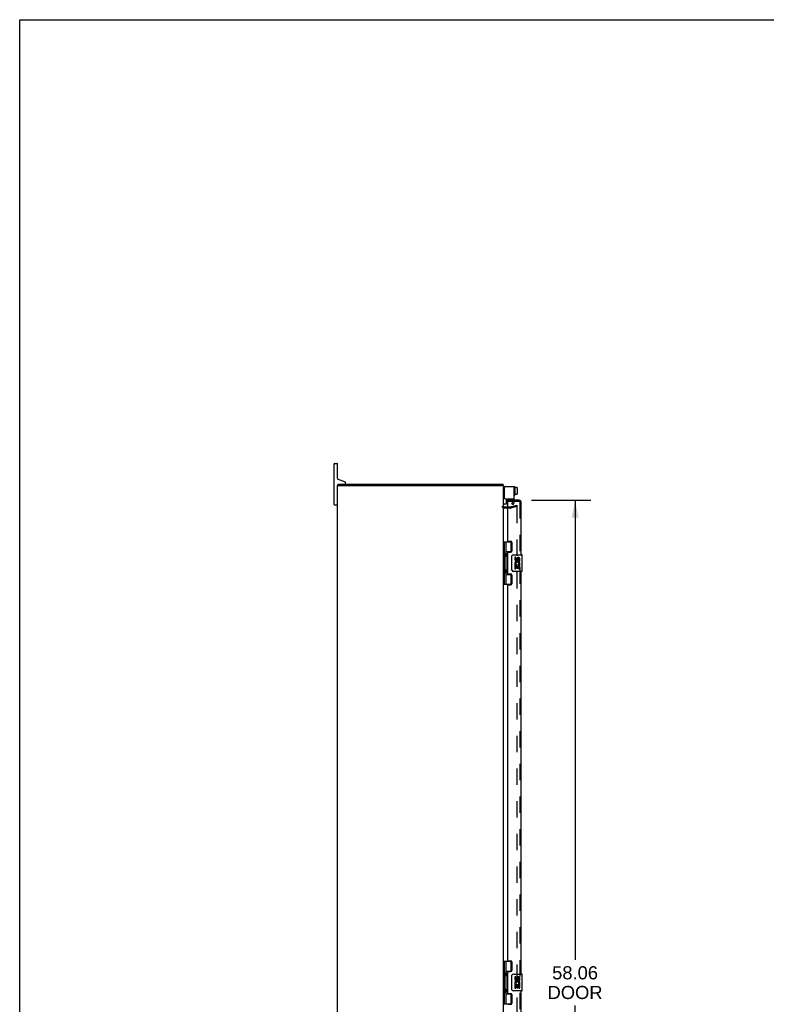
# Model space of a CAD drawing. Header units: inches. Extents: x 0 to 179, y 0 to 116.
# Tile 4 of 9: x 0 to 45, y 57 to 116. Entities that reach past the tile are written whole.
import ezdxf

# ---------------------------------------------------------------- set-up
doc = ezdxf.new("R2010")
doc.units = ezdxf.units.IN
doc.header["$LTSCALE"] = 9.842105
doc.header["$MEASUREMENT"] = 0
doc.linetypes.add('HIDDEN', pattern=[0.2, 0.1, -0.1])
doc.layers.get('0').update_dxf_attribs({"linetype": 'CONTINUOUS'})
for name, color, linetype in [('DEFAULT_2', 8, 'HIDDEN'), ('DIMENSIONS', 7, 'CONTINUOUS'), ('DOOR_ASSEMBLY', 7, 'CONTINUOUS')]:
    doc.layers.add(name, color=color, linetype=linetype)
doc.styles.get("Standard").update_dxf_attribs({"font": 'arial.ttf'})
doc.dimstyles.new('DIMSTYLE_1', dxfattribs={"dimtxt": 0.789474, "dimasz": 1.052632, "dimexe": 0.09, "dimexo": 0.07, "dimgap": 0.0375, "dimtad": 0, "dimtih": 1, "dimtoh": 1, "dimzin": 4, "dimdsep": 46, "dimtxsty": 'Standard', "dimblk": '_FILLED', "dimblk1": '_FILLED', "dimblk2": '_FILLED', "dimcen": 0.09, "dimadec": 3, "dimazin": 1, "dimtfac": 1, "dimtdec": 3, "dimtofl": 0, "dimtmove": 0, "dimatfit": 3, "dimldrblk": '_FILLED', "dimfxl": 0, "dimtolj": 1, "dimtzin": 4, "dimarcsym": 0})

# ---------------------------------------------------------------- blocks, each defined once
blk = doc.blocks.new('_FILLED')
at = {"color": 0, "linetype": 'ByBlock'}
blk.add_solid([(0, 0), (-1, 0.2), (-1, -0.2)], dxfattribs=at)
blk = doc.blocks.new('*D5')
at = {"layer": 'DIMENSIONS', "color": 2, "linetype": 'Continuous'}
for p, q in [((30.807, 86.861), (34.375, 86.861)), ((33.427, 86.861), (33.427, 59.206)), ((33.427, 28.798), (33.427, 56.442)), ((30.807, 28.798), (34.375, 28.798))]:
    blk.add_line(p, q, dxfattribs=at)
at = {"layer": 'DIMENSIONS', "color": 2, "linetype": 'Continuous', "xscale": 1.0526315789, "yscale": 1.0526315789, "zscale": 1.0526315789}
for p, rotation in [((33.427, 86.861), 90), ((33.427, 28.798), 270)]:
    blk.add_blockref('_FILLED', p, dxfattribs=dict(at, rotation=rotation))
at = {"layer": 'DIMENSIONS', "color": 2, "linetype": 'Continuous', "insert": (33.427, 58.811), "char_height": 0.7895, "width": 3.30464, "attachment_point": 2, "line_spacing_factor": 0.9}
blk.add_mtext('58.06\\PDOOR', dxfattribs=at)

msp = doc.modelspace()

# ---------------------------------------------------------------- linework, layer by layer
at = {"color": 7, "linetype": 'Continuous'}
for p, q in [((0, 0), (0, 115.7895)), ((0, 115.7895), (178.9474, 115.7895)), ((18.9187, 86.6045), (18.9187, 89.0545)), ((18.9437, 89.0795), (19.0937, 89.0795)), ((19.1187, 88.1945), (19.1187, 89.0545)), ((19.1212, 87.7545), (19.2184, 87.7545)), ((19.1717, 87.7545), (19.1717, 87.8295)), ((19.5792, 87.9638), (19.1779, 88.1099)), ((19.6187, 87.8895), (19.6187, 87.9074)), ((29.1186, 87.7545), (29.0157, 87.7545)), ((29.0957, 87.7545), (29.0957, 87.8295)), ((29.1987, 87.6794), (29.2122, 87.6794)), ((29.7862, 87.6673), (29.7662, 87.6673)), ((29.7862, 87.1603), (29.7662, 87.1603)), ((29.7962, 87.6573), (29.7962, 87.1703)), ((29.9032, 87.6218), (29.7962, 87.6218)), ((29.9032, 87.2123), (29.7962, 87.2123)), ((29.9032, 87.6218), (29.9032, 87.6044)), ((29.9612, 87.6054), (29.9032, 87.6054)), ((29.9612, 87.6044), (29.9032, 87.6044)), ((29.9032, 87.2123), (29.9032, 87.2286)), ((29.9612, 87.2286), (29.9032, 87.2286)), ((29.9612, 87.2277), (29.9032, 87.2277)), ((29.9712, 87.2388), (29.9712, 87.5941)), ((18.9437, 86.5795), (19.0937, 86.5795)), ((29.2962, 86.6169), (29.1587, 86.6169)), ((29.3062, 86.6269), (29.3062, 86.942))]:
    msp.add_line(p, q, dxfattribs=at)
at = {"color": 3, "linetype": 'Continuous'}
for p, q in [((19.1187, 27.9045), (19.1187, 87.7545)), ((19.1187, 87.7545), (19.1212, 87.7545)), ((19.1717, 87.8295), (29.0957, 87.8295)), ((19.2286, 87.7545), (29.0064, 87.7545)), ((29.1186, 87.7545), (29.1187, 87.7545)), ((29.1187, 27.9045), (29.1187, 87.7545)), ((29.1522, 87.6194), (29.1522, 87.002)), ((29.2122, 87.6794), (29.7562, 87.6794)), ((29.7562, 86.942), (29.7562, 87.6794)), ((29.2122, 86.942), (29.7562, 86.942)), ((29.3617, 86.4545), (29.1607, 86.4545))]:
    msp.add_line(p, q, dxfattribs=at)
at = {"color": 7, "linetype": 'Continuous'}
for centre, radius, start, end in [((18.9437, 89.0545), 0.025, 90, 180), ((19.0937, 89.0545), 0.025, 0, 90), ((19.2087, 88.1945), 0.09, 180, 250), ((19.2087, 87.7395), 0.09, 114.30127, 170.390638), ((19.5587, 87.8895), 0.06, 270, 360), ((19.5587, 87.9074), 0.06, 0, 70), ((29.1987, 87.5994), 0.08, 90, 180), ((29.6382, 87.6638), 0.0162, 73.790962, 106.209038), ((29.7662, 87.6573), 0.01, 90, 180.000005), ((29.7662, 87.1703), 0.01, 179.999995, 270), ((29.7862, 87.6573), 0.01, 359.999995, 90), ((29.7862, 87.1703), 0.01, 270, 0.000005), ((18.9437, 86.6045), 0.025, 180, 270), ((19.0937, 86.6045), 0.025, 270, 360), ((29.1587, 86.6569), 0.04, 180, 270), ((29.2962, 86.6269), 0.01, 270, 360)]:
    msp.add_arc(centre, radius, start, end, dxfattribs=at)
at = {"color": 3, "linetype": 'Continuous'}
for centre, radius, start, end in [((29.2122, 87.6194), 0.06, 90, 180), ((29.2122, 87.002), 0.06, 180, 270), ((29.1607, 86.4965), 0.042, 180, 270)]:
    msp.add_arc(centre, radius, start, end, dxfattribs=at)
at = {"color": 7, "linetype": 'Continuous'}
for centre, major_axis, ratio, start_param, end_param in [((29.9612, 87.5941), (0, -0.0113), 0.8861604, 7.8539816, 9.424778), ((29.9612, 87.5929), (0, 0.0114), 0.8754916, -1.5707963, 0), ((29.9612, 87.2399), (0, 0.0112), 0.8891342, -3.1415927, -1.5707963), ((29.9612, 87.2388), (0, -0.0111), 0.8988338, 6.2831853, 7.8539816)]:
    msp.add_ellipse(centre, major_axis=major_axis, ratio=ratio, start_param=start_param, end_param=end_param, dxfattribs=at)
at = {"layer": 'DEFAULT_2', "color": 8, "linetype": 'HIDDEN'}
for p, q in [((29.5258, 86.4553), (29.9119, 86.5588)), ((29.6109, 86.6534), (29.6522, 86.725)), ((29.6109, 86.6534), (29.7009, 86.6014)), ((29.6522, 86.725), (29.6522, 86.942)), ((29.7009, 86.6014), (29.7422, 86.673)), ((29.7562, 86.725), (29.7562, 86.942)), ((29.9119, 86.5588), (29.9313, 86.4863)), ((29.5193, 86.3795), (29.1607, 86.3795)), ((29.5193, 86.4545), (29.3617, 86.4545)), ((29.9313, 86.4863), (29.5452, 86.3829)), ((29.9182, 86.4781), (29.9168, 86.4782)), ((29.9313, 86.4632), (29.9313, 29.1957))]:
    msp.add_line(p, q, dxfattribs=at)
for points in [[(29.9168, 86.4782), (29.9165, 86.4782), (29.9149, 86.478), (29.9133, 86.4777)], [(29.9214, 86.4774), (29.9198, 86.4779), (29.9182, 86.4781)], [(29.9214, 86.4774), (29.9229, 86.4768), (29.9244, 86.476), (29.9257, 86.475), (29.9269, 86.4739), (29.9281, 86.4726), (29.929, 86.4712), (29.9298, 86.4698), (29.9305, 86.4682), (29.9309, 86.4666), (29.9312, 86.4649), (29.9313, 86.4632)]]:
    msp.add_lwpolyline(points, dxfattribs=at)
for centre, radius, start, end in [((29.6522, 86.725), 0.104, 330, 360), ((29.1607, 86.4965), 0.117, 180, 270), ((29.5193, 86.4795), 0.025, 270, 285), ((29.5193, 86.4795), 0.1, 270, 285)]:
    msp.add_arc(centre, radius, start, end, dxfattribs=at)
at = {"layer": 'DOOR_ASSEMBLY', "color": 7, "linetype": 'Continuous'}
for p, q in [((29.3617, 86.8608), (29.3617, 86.7858)), ((29.1187, 84.3591), (29.6029, 84.3591)), ((29.1577, 84.3591), (29.1577, 81.8001)), ((29.2567, 84.3591), (29.2567, 83.6717)), ((29.5767, 83.7686), (29.5767, 84.3591)), ((29.2567, 83.7686), (29.6032, 83.7686)), ((29.2732, 83.5016), (29.2732, 83.6416)), ((29.5455, 83.7596), (29.5455, 83.7371)), ((29.5455, 83.7596), (29.5969, 83.7596)), ((29.7217, 83.5796), (30.2317, 83.5796)), ((29.2567, 83.4714), (29.2567, 82.6877)), ((29.6218, 82.6796), (29.6218, 83.4796)), ((29.797, 83.4254), (29.797, 83.2891)), ((29.8599, 83.4254), (29.797, 83.4254)), ((29.8496, 82.9641), (29.877, 82.9833)), ((29.8599, 83.2891), (29.8599, 83.4254)), ((29.925, 83.3516), (29.925, 83.2826)), ((29.9856, 83.2891), (29.9856, 83.331)), ((30.0407, 83.0001), (30.0984, 82.9751)), ((30.0485, 83.1948), (30.0485, 83.3311)), ((30.0485, 83.1948), (30.1091, 83.1948)), ((30.1091, 83.1948), (30.1091, 83.3516)), ((30.1091, 83.0111), (30.1091, 83.0641)), ((30.2467, 82.5946), (30.2467, 83.5646)), ((29.2567, 82.4874), (29.2567, 81.8001)), ((29.2567, 82.3906), (29.6032, 82.3906)), ((29.2732, 82.5176), (29.2732, 82.6576)), ((29.5455, 82.4221), (29.5455, 82.3996)), ((29.5969, 82.3996), (29.5455, 82.3996)), ((29.5767, 81.8001), (29.5767, 82.3906)), ((30.2317, 82.5796), (29.7217, 82.5796)), ((29.797, 82.9641), (29.797, 82.7338)), ((29.8152, 82.9641), (29.797, 82.9641)), ((29.797, 82.7338), (29.8599, 82.7338)), ((29.8496, 82.9641), (30.1091, 82.9641)), ((29.8599, 82.7338), (29.8599, 82.9013)), ((29.8599, 82.9013), (29.925, 82.9013)), ((29.925, 82.9013), (29.925, 82.7652)), ((29.925, 82.7652), (29.9856, 82.7652)), ((29.9856, 82.7652), (29.9856, 82.9013)), ((29.9856, 82.9013), (30.0485, 82.9013)), ((30.0485, 82.7338), (30.0485, 82.9013)), ((30.0485, 82.7338), (30.1091, 82.7338)), ((30.1091, 82.7338), (30.1091, 82.9641)), ((29.1187, 81.8001), (29.6029, 81.8001)), ((29.1187, 59.109), (29.6029, 59.109)), ((29.1577, 59.109), (29.1577, 56.55)), ((29.2567, 59.109), (29.2567, 58.4216)), ((29.5767, 58.5185), (29.5767, 59.109)), ((29.2567, 58.5185), (29.6032, 58.5185)), ((29.2567, 58.2213), (29.2567, 57.4376)), ((29.2732, 58.2515), (29.2732, 58.3915)), ((29.5455, 58.5095), (29.5969, 58.5095)), ((29.5455, 58.5095), (29.5455, 58.487)), ((29.6218, 57.4295), (29.6218, 58.2295)), ((29.7217, 58.3295), (30.2317, 58.3295)), ((29.8599, 58.1753), (29.797, 58.1753)), ((29.797, 58.1753), (29.797, 58.0389)), ((29.8599, 58.0389), (29.8599, 58.1753)), ((29.925, 58.1015), (29.925, 58.0325)), ((30.1091, 57.9446), (30.1091, 58.1014)), ((30.2467, 57.3445), (30.2467, 58.3145)), ((29.8152, 57.714), (29.797, 57.714)), ((29.797, 57.714), (29.797, 57.4836)), ((29.8496, 57.714), (29.877, 57.7332)), ((29.8496, 57.714), (30.1091, 57.714)), ((29.8599, 57.6511), (29.925, 57.6511)), ((29.8599, 57.4836), (29.8599, 57.6511)), ((29.925, 57.6511), (29.925, 57.5151)), ((29.925, 57.5151), (29.9856, 57.5151)), ((29.9856, 58.0389), (29.9856, 58.0809)), ((29.9856, 57.6511), (30.0485, 57.6511)), ((29.9856, 57.5151), (29.9856, 57.6511)), ((30.0407, 57.75), (30.0984, 57.725)), ((30.0485, 57.9446), (30.0485, 58.0809)), ((30.0485, 57.9446), (30.1091, 57.9446)), ((30.0485, 57.4836), (30.0485, 57.6511)), ((30.1091, 57.761), (30.1091, 57.8139)), ((30.1091, 57.4836), (30.1091, 57.714)), ((29.2567, 57.2373), (29.2567, 56.55)), ((29.2567, 57.1405), (29.6032, 57.1405)), ((29.2732, 57.2675), (29.2732, 57.4075)), ((29.5455, 57.172), (29.5455, 57.1495)), ((29.5969, 57.1495), (29.5455, 57.1495)), ((29.5767, 56.55), (29.5767, 57.1405)), ((30.2317, 57.3295), (29.7217, 57.3295)), ((29.797, 57.4836), (29.8599, 57.4836)), ((30.0485, 57.4836), (30.1091, 57.4836)), ((29.1187, 56.55), (29.6029, 56.55))]:
    msp.add_line(p, q, dxfattribs=at)
at = {"layer": 'DOOR_ASSEMBLY', "color": 3, "linetype": 'Continuous'}
for p, q in [((30.0697, 86.8608), (29.3617, 86.8608)), ((29.3617, 86.7858), (29.3617, 84.4211)), ((30.1867, 83.5796), (30.1867, 86.7438)), ((29.3927, 84.3901), (29.5487, 84.3901)), ((29.6117, 84.3271), (29.6117, 83.8001)), ((29.3617, 83.7061), (29.3617, 82.4531)), ((29.3927, 83.7371), (29.5487, 83.7371)), ((29.3927, 82.4221), (29.5487, 82.4221)), ((30.1867, 58.3295), (30.1867, 82.5796)), ((29.6117, 82.3591), (29.6117, 81.8321)), ((29.3617, 81.7381), (29.3617, 59.171)), ((29.3927, 81.7691), (29.5487, 81.7691)), ((29.3927, 59.14), (29.5487, 59.14)), ((29.6117, 59.077), (29.6117, 58.55)), ((29.3617, 58.456), (29.3617, 57.203)), ((29.3927, 58.487), (29.5487, 58.487)), ((29.3927, 57.172), (29.5487, 57.172)), ((29.6117, 57.109), (29.6117, 56.582)), ((30.1867, 33.0793), (30.1867, 57.3295)), ((29.3927, 56.519), (29.5487, 56.519))]:
    msp.add_line(p, q, dxfattribs=at)
at = {"layer": 'DOOR_ASSEMBLY', "color": 8, "linetype": 'HIDDEN'}
for p, q in [((30.0697, 86.7858), (29.3617, 86.7858)), ((29.6437, 86.7858), (29.6437, 86.8608)), ((29.8029, 86.8608), (29.8029, 86.7858)), ((30.1117, 86.7438), (30.1117, 28.9151))]:
    msp.add_line(p, q, dxfattribs=at)
at = {"layer": 'DOOR_ASSEMBLY', "color": 7, "linetype": 'Continuous'}
for points in [[(29.2567, 83.7155), (29.2576, 83.707), (29.2596, 83.6975), (29.2627, 83.6871), (29.2666, 83.6759), (29.271, 83.6643), (29.2759, 83.6525), (29.2807, 83.6409), (29.2854, 83.6292), (29.2897, 83.6177), (29.2935, 83.6061), (29.2964, 83.5946), (29.2984, 83.5831), (29.299, 83.5716), (29.2984, 83.5601), (29.2964, 83.5486), (29.2935, 83.5371), (29.2897, 83.5255), (29.2854, 83.514), (29.2807, 83.5023), (29.2759, 83.4906), (29.2711, 83.4788), (29.2666, 83.4672), (29.2627, 83.4561), (29.2596, 83.4457), (29.2576, 83.4362), (29.2567, 83.4277)], [(29.6218, 83.4796), (29.6219, 83.4859), (29.6225, 83.4921), (29.6235, 83.4982), (29.6248, 83.5042), (29.6264, 83.5101), (29.6284, 83.5158)], [(29.2567, 82.7315), (29.2576, 82.723), (29.2596, 82.7135), (29.2627, 82.7031), (29.2666, 82.6919), (29.271, 82.6803), (29.2759, 82.6685), (29.2807, 82.6569), (29.2854, 82.6452), (29.2897, 82.6337), (29.2935, 82.6221), (29.2964, 82.6106), (29.2984, 82.5991), (29.299, 82.5876), (29.2984, 82.5761), (29.2964, 82.5646), (29.2935, 82.5531), (29.2897, 82.5415), (29.2854, 82.53), (29.2807, 82.5183), (29.2759, 82.5066), (29.2711, 82.4948), (29.2666, 82.4832), (29.2627, 82.4721), (29.2596, 82.4617), (29.2576, 82.4522), (29.2567, 82.4437)], [(29.6284, 82.6434), (29.6264, 82.6491), (29.6248, 82.6549), (29.6235, 82.6609), (29.6225, 82.6671), (29.6219, 82.6733), (29.6218, 82.6796)], [(29.2567, 58.4654), (29.2576, 58.4568), (29.2596, 58.4474), (29.2627, 58.4369), (29.2666, 58.4258), (29.271, 58.4142), (29.2759, 58.4024), (29.2807, 58.3907), (29.2854, 58.3791), (29.2897, 58.3675), (29.2935, 58.356), (29.2964, 58.3445), (29.2984, 58.333), (29.299, 58.3215), (29.2984, 58.31), (29.2964, 58.2985), (29.2935, 58.287), (29.2897, 58.2754), (29.2854, 58.2638), (29.2807, 58.2522), (29.2759, 58.2405), (29.2711, 58.2287), (29.2666, 58.2171), (29.2627, 58.206), (29.2596, 58.1955), (29.2576, 58.1861), (29.2567, 58.1775)], [(29.6218, 58.2295), (29.6219, 58.2358), (29.6225, 58.242), (29.6235, 58.2481), (29.6248, 58.2541), (29.6264, 58.2599), (29.6284, 58.2656)], [(29.2567, 57.4814), (29.2576, 57.4728), (29.2596, 57.4634), (29.2627, 57.4529), (29.2666, 57.4418), (29.271, 57.4302), (29.2759, 57.4184), (29.2807, 57.4067), (29.2854, 57.3951), (29.2897, 57.3835), (29.2935, 57.372), (29.2964, 57.3605), (29.2984, 57.349), (29.299, 57.3375), (29.2984, 57.326), (29.2964, 57.3145), (29.2935, 57.303), (29.2897, 57.2914), (29.2854, 57.2798), (29.2807, 57.2682), (29.2759, 57.2565), (29.2711, 57.2447), (29.2666, 57.2331), (29.2627, 57.222), (29.2596, 57.2115), (29.2576, 57.2021), (29.2567, 57.1935)], [(29.6284, 57.3933), (29.6264, 57.399), (29.6248, 57.4048), (29.6235, 57.4108), (29.6225, 57.4169), (29.6219, 57.4232), (29.6218, 57.4295)]]:
    msp.add_lwpolyline(points, dxfattribs=at)
at = {"layer": 'DOOR_ASSEMBLY', "color": 3, "linetype": 'Continuous'}
for centre, radius, start, end in [((30.0697, 86.7438), 0.117, 0, 90), ((29.3927, 84.4211), 0.031, 180, 270), ((29.5487, 84.3271), 0.063, 0, 90), ((29.3927, 83.7061), 0.031, 90, 180), ((29.5487, 83.8001), 0.063, 270, 360), ((29.3927, 82.4531), 0.031, 180, 270), ((29.5487, 82.3591), 0.063, 0, 90), ((29.5487, 81.8321), 0.063, 270, 360), ((29.3927, 81.7381), 0.031, 90, 180), ((29.3927, 59.171), 0.031, 180, 270), ((29.5487, 59.077), 0.063, 0, 90), ((29.3927, 58.456), 0.031, 90, 180), ((29.5487, 58.55), 0.063, 270, 360), ((29.3927, 57.203), 0.031, 180, 270), ((29.5487, 57.109), 0.063, 0, 90), ((29.5487, 56.582), 0.063, 270, 360)]:
    msp.add_arc(centre, radius, start, end, dxfattribs=at)
at = {"layer": 'DOOR_ASSEMBLY', "color": 8, "linetype": 'HIDDEN'}
msp.add_arc((30.0697, 86.7438), 0.042, 0, 90, dxfattribs=at)
at = {"layer": 'DOOR_ASSEMBLY', "color": 7, "linetype": 'Continuous'}
for centre, radius, start, end in [((29.1832, 83.6416), 0.09, 0, 35.187748), ((29.7217, 83.4796), 0.1, 90, 158.794594), ((30.2317, 83.5646), 0.015, 0, 90), ((29.1832, 83.5016), 0.09, 324.812252, 360), ((29.9509, 83.0374), 0.1541, 161.419882, 206.196295), ((29.8913, 83.2891), 0.0943, 180, 360), ((29.9542, 83.0376), 0.1572, 9.703137, 161.879131), ((29.8913, 83.2891), 0.0314, 180, 261.229462), ((29.9542, 83.0376), 0.0943, 336.596647, 215.112175), ((29.8907, 83.2939), 0.0362, 263.428547, 341.76278), ((30.0171, 83.3311), 0.0943, 71.726666, 167.433789), ((30.017, 83.3311), 0.0314, 0, 180.048471), ((30.0171, 83.3311), 0.0943, 12.540171, 71.70103), ((29.9542, 83.0376), 0.1572, 336.596647, 350.296863), ((29.1832, 82.6576), 0.09, 0, 35.187748), ((29.1832, 82.5176), 0.09, 324.812252, 360), ((29.7217, 82.6796), 0.1, 201.20502, 270), ((29.9542, 83.0376), 0.1572, 205.737045, 207.853202), ((30.2317, 82.5946), 0.015, 270, 360), ((29.1832, 58.3915), 0.09, 0, 35.187748), ((29.1832, 58.2515), 0.09, 324.812252, 360), ((29.7217, 58.2295), 0.1, 90, 158.794594), ((30.0171, 58.081), 0.0943, 71.726666, 167.433789), ((30.017, 58.0809), 0.0314, 0, 180.048471), ((30.0171, 58.081), 0.0943, 12.540171, 71.70103), ((30.2317, 58.3145), 0.015, 0, 90), ((29.9509, 57.7872), 0.1541, 161.419882, 206.196295), ((29.8913, 58.0389), 0.0943, 180, 360), ((29.9542, 57.7875), 0.1572, 9.703137, 161.879131), ((29.9542, 57.7875), 0.1572, 205.737045, 207.853202), ((29.8913, 58.0389), 0.0314, 180, 261.229462), ((29.9542, 57.7875), 0.0943, 336.596647, 215.112175), ((29.8907, 58.0438), 0.0362, 263.428547, 341.76278), ((29.9542, 57.7875), 0.1572, 336.596647, 350.296863), ((29.1832, 57.4075), 0.09, 0, 35.187748), ((29.1832, 57.2675), 0.09, 324.812252, 360), ((29.7217, 57.4295), 0.1, 201.20502, 270), ((30.2317, 57.3445), 0.015, 270, 360)]:
    msp.add_arc(centre, radius, start, end, dxfattribs=at)
for centre in [(29.3458, 83.5716), (29.3458, 82.5876), (29.3458, 58.3215), (29.3458, 57.3375)]:
    msp.add_ellipse(centre, major_axis=(0, 0.1875), ratio=0.5625, start_param=1.0071888, end_param=2.1344039, dxfattribs=at)

# ---------------------------------------------------------------- dimensions: what is measured, and where the dimension line sits
at = {"layer": 'DIMENSIONS', "color": 2, "linetype": 'Continuous'}
dim = msp.add_linear_dim(base=(33.4272, 28.7981), p1=(30.7365, 86.8608), p2=(30.7365, 28.7981), angle=270, text='<>\\PDOOR', dimstyle='DIMSTYLE_1', dxfattribs=at)
dim.commit()
dim.dimension.update_dxf_attribs({"geometry": '*D5', "text_midpoint": (33.4272, 57.824), "dimtype": 160})

doc.saveas('drawing.dxf')
